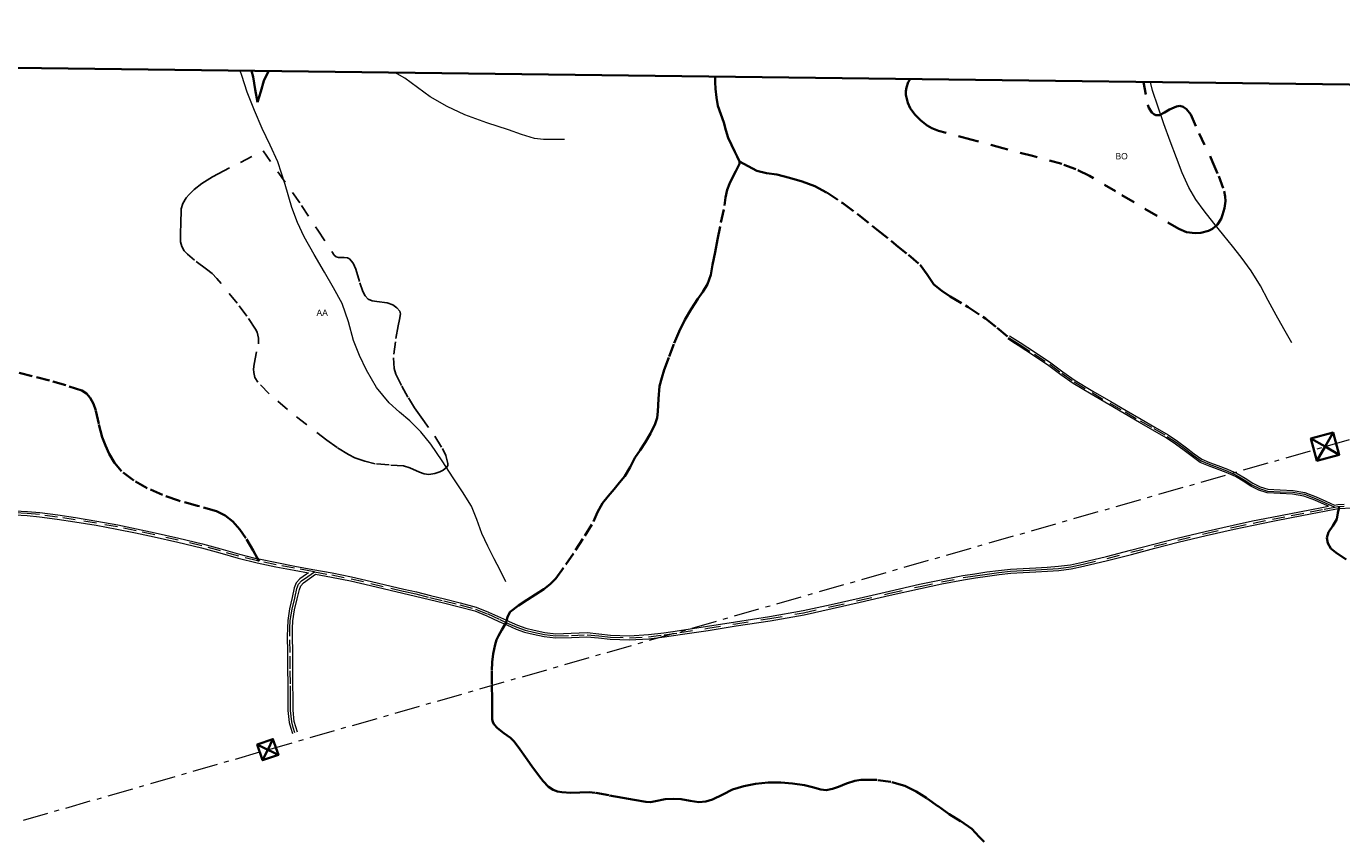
# Model space of a CAD drawing. Header units: metres. Extents: x 407555 to 411072, y 4571682 to 4574038.
# Tile 51 of 67: x 408902 to 409420, y 4573717 to 4574038. Entities that reach past the tile are written whole.
import ezdxf
from ezdxf.enums import TextEntityAlignment as Align

# ---------------------------------------------------------------- set-up
doc = ezdxf.new("R2010")
doc.units = ezdxf.units.M
doc.header["$MEASUREMENT"] = 0
for name, pattern in [('bt5mv20_liniae', [17.375, 10, -2.75, 1.875, -2.75]), ('bt5mv20_nopinta', [10, 5, -5]), ('bt5mv20_tlin1', [7, 5.25, -1.75])]:
    doc.linetypes.add(name, pattern=pattern)
doc.layers.get('0').update_dxf_attribs({"lineweight": 15})
for name, color, linetype, lineweight in [('ARB01_CN', 7, 'Continuous', 15), ('ARB01_LN', 7, 'Continuous', 15), ('COB01_CN', 7, 'Continuous', 15), ('COB01_LN', 7, 'Continuous', 15), ('ELE01_LN', 7, 'Continuous', 15), ('FLU01_LN', 7, 'Continuous', 15), ('TOR02_PT', 7, 'Continuous', 15), ('VIA16_LN', 7, 'Continuous', 15), ('VIA19_LN', 7, 'Continuous', 15), ('VIA21_LN', 7, 'Continuous', 15), ('VIA23_LN', 7, 'Continuous', 15), ('VIR01_LN', 7, 'Continuous', 15)]:
    doc.layers.add(name, color=color, linetype=linetype, lineweight=lineweight)
doc.styles.add('034', font='txt')

# ---------------------------------------------------------------- blocks, each defined once
blk = doc.blocks.new('TORRE')
at = {"color": 0, "linetype": 'ByBlock', "lineweight": -2}
for points in [[(2.500502, -2.500498, 0), (2.500498, 2.500502, 0), (-2.500502, 2.500498, 0), (0, 0, 0), (2.500498, 2.500502, 0)], [(-2.500502, 2.500498, 0), (-2.500498, -2.500502, 0), (2.500502, -2.500498, 0), (0, 0, 0), (-2.500498, -2.500502, 0)]]:
    blk.add_polyline3d(points, dxfattribs=at)

msp = doc.modelspace()

# ---------------------------------------------------------------- linework, layer by layer
at = {"layer": 'ARB01_LN', "color": 3, "linetype": 'bt5mv20_nopinta', "lineweight": 25}
msp.add_polyline3d([(408995.04, 4573989.08, 453.76), (409010.22, 4573967.64, 458.48), (409016.59, 4573957.86, 460.48), (409022.97, 4573948.08, 462.49), (409023.75, 4573947.36, 462.9), (409024.72, 4573947.08, 463.62), (409026.91, 4573947.12, 465.4), (409028.31, 4573946.97, 466.37), (409029, 4573946.61, 466.68), (409030.48, 4573944.86, 467.21), (409031.55, 4573942.53, 467.73), (409033.13, 4573937.09, 468.74), (409034.28, 4573933.68, 469.41), (409035.16, 4573932.08, 469.79), (409036.46, 4573930.73, 470.22), (409037.97, 4573930.09, 470.57), (409039.82, 4573929.77, 470.9), (409043.82, 4573929.3, 471.57), (409046.09, 4573928.44, 472.1), (409047.69, 4573927.3, 473.1), (409048.84, 4573925.97, 474.61), (409049.09, 4573924.92, 475.52), (409048.68, 4573922.65, 477.08), (409048.15, 4573920.17, 478.3), (409047.13, 4573913.96, 479.95), (409046.31, 4573907.58, 481.22), (409046.6, 4573903.45, 481.98), (409047.26, 4573901.21, 482.42), (409049.6, 4573896.46, 483.32), (409052.23, 4573891.83, 484.24), (409054.59, 4573887.96, 485.32), (409057.27, 4573884.17, 486.71), (409062.69, 4573876.74, 489.95), (409065.68, 4573871.87, 492.03), (409066.93, 4573869.11, 493.05), (409067.81, 4573865.95, 493.98), (409067.76, 4573865.24, 494.15), (409067.39, 4573864.56, 494.3), (409065.94, 4573863.35, 494.55), (409064.62, 4573862.69, 494.67), (409062.69, 4573862.03, 494.78), (409060.31, 4573861.63, 494.83), (409058.44, 4573861.86, 494.8), (409056.58, 4573862.54, 494.74), (409052.83, 4573864.33, 494.6), (409050.27, 4573865.09, 494.58), (409044.72, 4573865.41, 494.67), (409039.16, 4573865.91, 494.82), (409035.08, 4573866.85, 495.13), (409031.12, 4573868.22, 495.47), (409028.6, 4573869.49, 495.45), (409024.26, 4573872.24, 495.06), (409020.14, 4573875.16, 494.61), (409012.09, 4573881.32, 493.68), (409004.6, 4573887.21, 492.91), (408997.48, 4573893.43, 492.15), (408993.01, 4573897.99, 491.62), (408991.84, 4573899.8, 491.24), (408991.33, 4573901.79, 490.56), (408991.28, 4573903.19, 489.98), (408991.48, 4573905.12, 489.08), (408993.17, 4573913.16, 485.15), (408993.25, 4573915.37, 484.25), (408992.73, 4573917.76, 483.52), (408992.11, 4573918.95, 483.31), (408988.58, 4573924.07, 482.7), (408984.82, 4573929.08, 482.14), (408976.84, 4573938.85, 481.15), (408974.95, 4573940.76, 480.96), (408972.74, 4573942.58, 480.78), (408968.03, 4573946.1, 480.43), (408965.27, 4573948.44, 480.2), (408964.02, 4573949.8, 480.07), (408963.01, 4573951.41, 479.93), (408962.54, 4573953.33, 479.76), (408962.53, 4573954.9, 479.82), (408962.55, 4573956.74, 480.11), (408962.65, 4573960.61, 480.71), (408962.71, 4573962.8, 480.56), (408962.73, 4573963.73, 479.99), (408962.75, 4573964.62, 479.02), (408962.82, 4573966.28, 477.16), (408963.41, 4573968.39, 475.68), (408964.76, 4573970.56, 474.26), (408966, 4573972, 473.34), (408967.96, 4573973.87, 472.11), (408970.95, 4573976.22, 470.45), (408975.11, 4573978.91, 468.07), (408977.35, 4573980.12, 466.59), (408986.19, 4573984.6, 460.18), (408995.04, 4573989.08, 453.76)], dxfattribs=at)
at = {"layer": 'COB01_LN', "color": 92, "linetype": 'bt5mv20_nopinta', "lineweight": 35}
msp.add_polyline3d([(409341.6, 4574016.25, 463.75), (409341.61, 4574016.18, 463.78), (409343.34, 4574007.28, 467.09), (409343.76, 4574006.04, 467.3), (409344.94, 4574004.28, 467.15), (409345.7, 4574003.61, 467.11), (409346.52, 4574003.18, 467.25), (409347.86, 4574003.19, 467.7), (409349.88, 4574004.29, 468.51), (409351.9, 4574005.39, 469.52), (409354.61, 4574006.55, 471.06), (409355.95, 4574006.85, 471.83), (409357.26, 4574006.5, 472.58), (409358.54, 4574005.53, 473.39), (409360.22, 4574003.46, 474.79), (409363.5, 4573996.01, 478.98), (409368.83, 4573984.82, 485.29), (409371.22, 4573979.14, 488.26), (409373.37, 4573973.28, 490.98), (409373.8, 4573971.1, 491.43), (409373.83, 4573969.33, 491.36), (409373.48, 4573966.59, 491.06), (409372.77, 4573963.94, 491.04), (409372.12, 4573962.32, 491.34), (409370.74, 4573960.16, 491.89), (409368.73, 4573958.42, 492.24), (409367.17, 4573957.61, 492.3), (409364.23, 4573956.79, 492.36), (409361.95, 4573956.65, 492.38), (409358.59, 4573957.13, 492.35), (409355.54, 4573958.36, 492.28), (409346.49, 4573963.77, 491.72), (409337.39, 4573969.15, 491.29), (409330.55, 4573973.2, 491.5), (409320.3, 4573979.35, 492.28), (409314.98, 4573981.96, 492.59), (409309.41, 4573983.96, 492.67), (409297.86, 4573987.12, 492.47), (409286.29, 4573990.21, 492.26), (409273.58, 4573993.61, 492.11), (409260.86, 4573997.02, 491.94), (409258.26, 4573998.02, 491.8), (409256.48, 4573999.08, 491.61), (409253.98, 4574001.09, 491.22), (409251.61, 4574003.5, 490.8), (409249.79, 4574005.98, 490.41), (409248.8, 4574008.02, 490.07), (409248.04, 4574011.15, 489.46), (409248.01, 4574012.66, 489.09), (409248.25, 4574014.08, 488.69), (409249.02, 4574016.18, 487.96), (409249.78, 4574017.4, 487.42)], dxfattribs=at)
at = {"layer": 'ELE01_LN', "color": 1, "linetype": 'bt5mv20_liniae', "lineweight": 15}
msp.add_polyline3d([(407575.19, 4573344.93, 365.14), (407698.74, 4573379.92, 367.6), (408081.53, 4573489.85, 422.48), (408416.65, 4573585.59, 531.87), (408996.88, 4573753.26, 514.65), (409413.08, 4573872.63, 516.96), (409727.47, 4573963.24, 525.46), (409888.73, 4574009.43, 517.24)], dxfattribs=at)
at = {"layer": 'FLU01_LN', "color": 150, "linetype": 'Continuous', "lineweight": 15}
for points in [[(409090.63, 4573819.41, 502.72), (409088.34, 4573823.91, 502.06), (409086.04, 4573828.41, 501.4), (409083.55, 4573833.44, 500.49), (409081.13, 4573838.48, 499.42), (409079.23, 4573843.91, 498.33), (409077.06, 4573849.21, 497.08), (409073.47, 4573854.87, 495.22), (409069.86, 4573860.37, 493.09), (409065.48, 4573867.06, 490.45), (409061.08, 4573873.65, 487.58), (409057.15, 4573878.43, 485.11), (409052.78, 4573882.84, 482.62), (409048.69, 4573886.27, 480.43), (409044.61, 4573889.82, 478.27), (409039.74, 4573895.97, 475.71), (409035.73, 4573902.74, 473.36), (409033.02, 4573908.48, 471.18), (409030.65, 4573914.38, 469.05), (409028.63, 4573921.81, 466.81), (409026.15, 4573929.05, 464.74), (409022.74, 4573935.23, 462.92), (409019.2, 4573941.4, 461.19), (409015.15, 4573948.34, 459.4), (409011.15, 4573955.28, 457.77), (409008.54, 4573960.93, 456.7), (409006.37, 4573966.83, 455.62), (409003.72, 4573975.85, 453.71), (409000.87, 4573984.81, 451.79), (408997.82, 4573991.36, 450.32), (408994.71, 4573997.88, 449.06), (408991.7, 4574005.06, 448.11), (408988.78, 4574012.29, 447.24), (408986.7, 4574018.75, 446.42), (408986.05, 4574020.69, 446.16)], [(409113.64, 4573993.55, 484.5), (409109.53, 4573993.55, 483.23), (409105.42, 4573993.55, 481.95), (409101.89, 4573993.95, 480.76), (409096.77, 4573995.55, 478.82), (409091.7, 4573997.41, 476.92), (409083.06, 4574000.2, 473.91), (409074.47, 4574003.32, 470.93), (409067.45, 4574006.64, 468.46), (409060.77, 4574010.47, 465.99), (409055.83, 4574014.07, 462.87), (409050.9, 4574017.7, 459.78), (409046.91, 4574019.93, 458.4)], [(409399.94, 4573913.55, 507.56), (409396.86, 4573918.99, 505.92), (409393.77, 4573924.42, 504.27), (409390.73, 4573930.21, 502.55), (409387.66, 4573936.02, 500.84), (409384.02, 4573941.9, 499.13), (409380.07, 4573947.32, 497.22), (409376.64, 4573951.58, 495), (409373.2, 4573955.84, 492.51), (409369.35, 4573960.68, 489.81), (409365.53, 4573965.53, 487.09), (409362.18, 4573970.03, 484.49), (409359.4, 4573974.73, 481.74), (409356.87, 4573980.5, 478.39), (409354.57, 4573986.44, 475), (409352.1, 4573992.96, 471.42), (409349.63, 4573999.78, 468.11), (409347.38, 4574006.37, 466.02), (409345.16, 4574012.96, 464.05), (409344.36, 4574016.22, 462.68)]]:
    msp.add_polyline3d(points, dxfattribs=at)
at = {"layer": 'VIA16_LN', "color": 42, "linetype": 'bt5mv20_nopinta', "lineweight": 15}
for points in [[(409288.53, 4573915.66, 510.81), (409290.61, 4573914.33, 510.91), (409292.68, 4573913.01, 511.08), (409298.72, 4573909.07, 511.45), (409304.71, 4573905.07, 511.83), (409309.48, 4573901.53, 512.3), (409314.33, 4573898.11, 512.77), (409321.34, 4573893.92, 513.2), (409328.38, 4573889.79, 513.5), (409334.37, 4573886.29, 513.8), (409340.36, 4573882.78, 514.23), (409345.66, 4573879.73, 514.74), (409350.96, 4573876.65, 515.26), (409354.59, 4573874.22, 515.64), (409358.11, 4573871.63, 516.02), (409361.13, 4573869.26, 516.32), (409364.25, 4573867.04, 516.52), (409367.4, 4573865.75, 516.63), (409370.57, 4573864.56, 516.74), (409374.38, 4573863.05, 516.85), (409378.15, 4573861.44, 516.98), (409381.22, 4573859.6, 517.19), (409384.25, 4573857.63, 517.42), (409387.22, 4573856.14, 517.62), (409390.39, 4573855.15, 517.79), (409395.38, 4573854.88, 517.94), (409400.38, 4573854.64, 518.07), (409404.95, 4573853.85, 518.26), (409409.31, 4573852.25, 518.55), (409413.13, 4573850.54, 518.87), (409416.94, 4573848.82, 519.19)], [(409015.23, 4573823.33, 507.34), (409022.1, 4573822.07, 507.06), (409029.65, 4573820.61, 506.73), (409037.48, 4573818.77, 506.59), (409045.3, 4573816.88, 506.52), (409050.25, 4573815.74, 506.44), (409055.2, 4573814.59, 506.32), (409060.72, 4573813.24, 506.12), (409066.23, 4573811.85, 505.82), (409072.46, 4573810.32, 505.39), (409078.64, 4573808.67, 504.93), (409083.46, 4573806.72, 504.51), (409088.2, 4573804.55, 504.1), (409090.7, 4573803.42, 503.97), (409090.71, 4573803.41, 503.97), (409091.56, 4573803.02, 503.92), (409094.93, 4573801.49, 503.84), (409098.17, 4573800.36, 503.77), (409101.52, 4573799.51, 503.84), (409105.85, 4573798.67, 504.2), (409110.21, 4573798.13, 504.61), (409116.39, 4573798.3, 505.2), (409122.56, 4573798.54, 505.8), (409127.17, 4573798.15, 506.33), (409131.77, 4573797.6, 506.87), (409139.3, 4573797.3, 507.63), (409146.81, 4573797.76, 508.34), (409152.96, 4573798.52, 509.05), (409159.1, 4573799.38, 509.7), (409170.1, 4573801.08, 510.48), (409181.1, 4573802.82, 511.19), (409194.5, 4573804.89, 512.17), (409207.83, 4573807.22, 513.16), (409218.84, 4573809.65, 513.98), (409229.85, 4573812.15, 514.78), (409241.75, 4573814.87, 515.49), (409253.66, 4573817.6, 516.19), (409262.11, 4573819.41, 516.85), (409270.59, 4573821.02, 517.56), (409275.32, 4573821.77, 517.89), (409280.06, 4573822.45, 518.19), (409284.65, 4573823.09, 518.48), (409289.26, 4573823.57, 518.76), (409294.24, 4573823.85, 518.97), (409299.23, 4573824.12, 519.09), (409303.72, 4573824.38, 519.15), (409308.2, 4573824.67, 519.2), (409313.05, 4573825.29, 519.32), (409317.84, 4573826.29, 519.43), (409327.25, 4573828.62, 519.33), (409336.64, 4573831, 519.15), (409345.85, 4573833.4, 519.16), (409355.06, 4573835.79, 519.18), (409366.06, 4573838.46, 519.19), (409377.12, 4573840.91, 519.18), (409384.72, 4573842.54, 519.05), (409392.33, 4573844.1, 518.89), (409399.77, 4573845.52, 518.86), (409407.22, 4573846.92, 518.96), (409412.67, 4573848.03, 519.07), (409416.94, 4573848.82, 519.19)], [(409416.94, 4573848.82, 519.19), (409416.95, 4573848.82, 519.19), (409418.16, 4573849.04, 519.22), (409418.59, 4573849.07, 519.24), (409420.64, 4573849.21, 519.31)], [(409015.23, 4573823.33, 507.34), (409014.53, 4573823.46, 507.37), (409007.38, 4573824.79, 507.43), (409000.24, 4573826.12, 507.45), (408993.47, 4573827.53, 507.46), (408992.83, 4573827.66, 507.46), (408985.49, 4573829.51, 507.44), (408978.21, 4573831.56, 507.35), (408970.93, 4573833.56, 507.2), (408961.65, 4573835.76, 506.98), (408952.36, 4573837.86, 506.67), (408945.03, 4573839.47, 506.34), (408937.69, 4573840.99, 506.04), (408929.41, 4573842.5, 505.88), (408921.1, 4573843.85, 505.68), (408914.09, 4573844.9, 505.34), (408907.06, 4573845.84, 505), (408902.18, 4573846.32, 504.82), (408897.29, 4573846.56, 504.63)], [(409007.57, 4573759.9, 513.82), (409006.93, 4573762.02, 513.58), (409006.3, 4573764.18, 513.26), (409005.82, 4573768.75, 512.91), (409005.81, 4573773.36, 512.57), (409005.78, 4573779.26, 512.1), (409005.74, 4573785.15, 511.58), (409005.68, 4573791.59, 510.98), (409005.6, 4573798.03, 510.38), (409005.63, 4573801.07, 510.09), (409005.75, 4573804.1, 509.8), (409006.43, 4573808.55, 509.33), (409007.49, 4573812.95, 508.83), (409008.32, 4573816.69, 508.33), (409009.01, 4573818.4, 508.07), (409010.18, 4573819.73, 507.87), (409012.71, 4573821.53, 507.61), (409015.23, 4573823.33, 507.34)]]:
    msp.add_polyline3d(points, dxfattribs=at)
at = {"layer": 'VIA19_LN', "color": 7, "linetype": 'Continuous', "lineweight": 15}
for points in [[(409288.91, 4573916.25, 510.81), (409290.99, 4573914.93, 510.91), (409293.06, 4573913.6, 511.08), (409299.11, 4573909.66, 511.45), (409305.12, 4573905.65, 511.83), (409309.89, 4573902.11, 512.3), (409314.71, 4573898.7, 512.77), (409321.7, 4573894.52, 513.2), (409328.74, 4573890.4, 513.5), (409334.73, 4573886.89, 513.8), (409340.71, 4573883.39, 514.23), (409346.02, 4573880.34, 514.74), (409351.33, 4573877.25, 515.26), (409354.99, 4573874.8, 515.64), (409358.54, 4573872.19, 516.02), (409361.56, 4573869.83, 516.32), (409364.59, 4573867.66, 516.52), (409367.65, 4573866.41, 516.63), (409370.82, 4573865.22, 516.74), (409374.65, 4573863.7, 516.85), (409378.47, 4573862.07, 516.98), (409381.6, 4573860.2, 517.19), (409384.6, 4573858.24, 517.42), (409387.48, 4573856.8, 517.62), (409390.52, 4573855.85, 517.79), (409395.42, 4573855.58, 517.94), (409400.46, 4573855.34, 518.07), (409405.13, 4573854.53, 518.26), (409409.58, 4573852.9, 518.55), (409413.41, 4573851.18, 518.87), (409416.85, 4573849.63, 519.19), (409418.06, 4573849.86, 519.22), (409420.64, 4573850.03, 519.3)], [(409392.17, 4573844.91, 518.89), (409399.62, 4573846.33, 518.86), (409407.06, 4573847.73, 518.96), (409412.52, 4573848.83, 519.07), (409414.42, 4573849.18, 519.12), (409412.84, 4573849.89, 518.87), (409409.04, 4573851.6, 518.55), (409404.76, 4573853.17, 518.26), (409400.3, 4573853.94, 518.07), (409395.35, 4573854.17, 517.94), (409390.26, 4573854.45, 517.79), (409386.95, 4573855.49, 517.62), (409383.9, 4573857.02, 517.42), (409380.85, 4573859, 517.19), (409377.83, 4573860.81, 516.98), (409374.11, 4573862.4, 516.85), (409370.32, 4573863.9, 516.74), (409367.14, 4573865.1, 516.63), (409363.91, 4573866.42, 516.52), (409360.71, 4573868.7, 516.32), (409357.68, 4573871.07, 516.02), (409354.18, 4573873.65, 515.64), (409350.59, 4573876.05, 515.26), (409345.31, 4573879.12, 514.74), (409340.01, 4573882.17, 514.23), (409334.01, 4573885.68, 513.8), (409328.02, 4573889.18, 513.5), (409320.98, 4573893.31, 513.2), (409313.95, 4573897.52, 512.77), (409309.07, 4573900.96, 512.3), (409304.3, 4573904.49, 511.83), (409298.33, 4573908.49, 511.45), (409292.3, 4573912.42, 511.08), (409290.23, 4573913.74, 510.91), (409288.15, 4573915.07, 510.81)], [(408897.28, 4573845.74, 504.63), (408902.12, 4573845.5, 504.82), (408906.97, 4573845.02, 505), (408913.97, 4573844.09, 505.34), (408920.97, 4573843.04, 505.68), (408929.27, 4573841.69, 505.88), (408937.53, 4573840.18, 506.04), (408944.86, 4573838.66, 506.34), (408952.18, 4573837.06, 506.67), (408961.47, 4573834.96, 506.98), (408970.73, 4573832.76, 507.2), (408977.99, 4573830.76, 507.35), (408985.28, 4573828.72, 507.44), (408992.65, 4573826.86, 507.46), (409000.08, 4573825.31, 507.45), (409007.23, 4573823.98, 507.43), (409012.88, 4573822.93, 507.38), (409012.1, 4573822.37, 507.61), (409009.48, 4573820.51, 507.87), (409008.11, 4573818.96, 508.07), (409007.33, 4573817, 508.33), (409006.48, 4573813.18, 508.83), (409005.41, 4573808.75, 509.33), (409004.72, 4573804.2, 509.8), (409004.59, 4573801.09, 510.09), (409004.56, 4573798.03, 510.38), (409004.64, 4573791.58, 510.98), (409004.7, 4573785.14, 511.58), (409004.74, 4573779.25, 512.1), (409004.77, 4573773.36, 512.57), (409004.78, 4573768.69, 512.91), (409005.28, 4573763.98, 513.26), (409005.93, 4573761.73, 513.58), (409006.58, 4573759.6, 513.82)], [(408897.3, 4573847.38, 504.63), (408902.24, 4573847.14, 504.82), (408907.15, 4573846.66, 505), (408914.2, 4573845.72, 505.34), (408921.23, 4573844.66, 505.68), (408929.55, 4573843.31, 505.88), (408937.85, 4573841.8, 506.04), (408945.21, 4573840.27, 506.34), (408952.54, 4573838.66, 506.67), (408961.84, 4573836.56, 506.98), (408971.13, 4573834.36, 507.2), (408978.43, 4573832.35, 507.35), (408985.7, 4573830.3, 507.44), (408991.81, 4573828.76, 507.46), (408992.9, 4573828.51, 507.46), (408994, 4573828.26, 507.46), (409000.4, 4573826.93, 507.45), (409007.54, 4573825.6, 507.43), (409014.68, 4573824.27, 507.37), (409022.25, 4573822.88, 507.06), (409029.82, 4573821.41, 506.73), (409037.67, 4573819.57, 506.59), (409045.49, 4573817.68, 506.52), (409050.44, 4573816.54, 506.44), (409055.39, 4573815.39, 506.32), (409060.92, 4573814.04, 506.12), (409066.43, 4573812.65, 505.82), (409072.67, 4573811.11, 505.39), (409078.9, 4573809.45, 504.93), (409083.78, 4573807.48, 504.51), (409088.54, 4573805.3, 504.1), (409090.92, 4573804.22, 503.97), (409091.9, 4573803.77, 503.92), (409095.24, 4573802.25, 503.84), (409098.41, 4573801.14, 503.77), (409101.7, 4573800.31, 503.84), (409105.98, 4573799.48, 504.2), (409110.25, 4573798.95, 504.61), (409116.36, 4573799.12, 505.2), (409122.58, 4573799.36, 505.8), (409127.25, 4573798.96, 506.33), (409131.83, 4573798.42, 506.87), (409139.29, 4573798.12, 507.63), (409146.73, 4573798.58, 508.34), (409152.85, 4573799.33, 509.05), (409158.98, 4573800.19, 509.7), (409169.97, 4573801.9, 510.48), (409180.97, 4573803.63, 511.19), (409194.37, 4573805.7, 512.17), (409207.67, 4573808.03, 513.16), (409218.66, 4573810.45, 513.98), (409229.67, 4573812.95, 514.78), (409241.57, 4573815.67, 515.49), (409253.48, 4573818.4, 516.19), (409261.94, 4573820.22, 516.85), (409270.45, 4573821.83, 517.56), (409275.2, 4573822.58, 517.89), (409279.95, 4573823.26, 518.19), (409284.55, 4573823.9, 518.48), (409289.19, 4573824.39, 518.76), (409294.2, 4573824.67, 518.97), (409299.18, 4573824.94, 519.09), (409303.67, 4573825.2, 519.15), (409308.12, 4573825.49, 519.2), (409312.91, 4573826.1, 519.32), (409317.66, 4573827.09, 519.43), (409327.05, 4573829.42, 519.33), (409336.44, 4573831.8, 519.15), (409345.64, 4573834.19, 519.16), (409354.86, 4573836.59, 519.18), (409365.88, 4573839.26, 519.19), (409376.94, 4573841.71, 519.18), (409384.55, 4573843.35, 519.05), (409392.17, 4573844.91, 518.89)], [(409008.56, 4573760.2, 513.82), (409007.92, 4573762.32, 513.58), (409007.32, 4573764.38, 513.26), (409006.86, 4573768.8, 512.91), (409006.85, 4573773.36, 512.57), (409006.81, 4573779.26, 512.1), (409006.78, 4573785.16, 511.58), (409006.71, 4573791.6, 510.98), (409006.64, 4573798.03, 510.38), (409006.66, 4573801.04, 510.09), (409006.78, 4573804, 509.8), (409007.45, 4573808.35, 509.33), (409008.5, 4573812.72, 508.83), (409009.32, 4573816.39, 508.33), (409009.9, 4573817.85, 508.07), (409010.88, 4573818.95, 507.87), (409013.31, 4573820.69, 507.61), (409015.71, 4573822.41, 507.32), (409021.95, 4573821.27, 507.06), (409029.48, 4573819.81, 506.73), (409037.29, 4573817.97, 506.59), (409045.11, 4573816.08, 506.52), (409050.07, 4573814.94, 506.44), (409055.01, 4573813.79, 506.32), (409060.52, 4573812.44, 506.12), (409066.03, 4573811.05, 505.82), (409072.26, 4573809.52, 505.39), (409078.38, 4573807.89, 504.93), (409083.13, 4573805.97, 504.51), (409087.86, 4573803.8, 504.1), (409090.27, 4573802.71, 503.97), (409090.3, 4573802.69, 503.97), (409091.22, 4573802.27, 503.92), (409094.62, 4573800.73, 503.84), (409097.94, 4573799.57, 503.77), (409101.34, 4573798.71, 503.84), (409105.72, 4573797.86, 504.2), (409110.17, 4573797.31, 504.61), (409116.41, 4573797.47, 505.2), (409122.54, 4573797.72, 505.8), (409127.08, 4573797.33, 506.33), (409131.71, 4573796.78, 506.87), (409139.3, 4573796.48, 507.63), (409146.89, 4573796.94, 508.34), (409153.07, 4573797.7, 509.05), (409159.22, 4573798.57, 509.7), (409170.23, 4573800.27, 510.48), (409181.23, 4573802.01, 511.19), (409194.64, 4573804.08, 512.17), (409207.99, 4573806.41, 513.16), (409219.02, 4573808.85, 513.98), (409230.03, 4573811.35, 514.78), (409241.94, 4573814.07, 515.49), (409253.84, 4573816.8, 516.19), (409262.27, 4573818.61, 516.85), (409270.73, 4573820.21, 517.56), (409275.44, 4573820.96, 517.89), (409280.17, 4573821.64, 518.19), (409284.75, 4573822.27, 518.48), (409289.33, 4573822.75, 518.76), (409294.29, 4573823.03, 518.97), (409299.28, 4573823.3, 519.09), (409303.77, 4573823.56, 519.15), (409308.28, 4573823.85, 519.2), (409313.19, 4573824.48, 519.32), (409318.02, 4573825.49, 519.43), (409327.45, 4573827.83, 519.33), (409336.84, 4573830.2, 519.15), (409346.06, 4573832.6, 519.16), (409355.26, 4573834.99, 519.18), (409366.25, 4573837.65, 519.19), (409377.3, 4573840.11, 519.18), (409384.89, 4573841.74, 519.05), (409392.49, 4573843.29, 518.89), (409399.93, 4573844.71, 518.86), (409407.38, 4573846.11, 518.96), (409412.83, 4573847.22, 519.07), (409418.26, 4573848.22, 519.22), (409418.44, 4573848.23, 519.23), (409423.57, 4573848.58, 519.41)]]:
    msp.add_polyline3d(points, dxfattribs=at)
at = {"layer": 'VIA21_LN', "color": 2, "linetype": 'bt5mv20_tlin1', "lineweight": 35}
for points in [[(408997.28, 4574020.55, 449.07), (408997.08, 4574020.19, 449.04), (408995.39, 4574016.66, 448.78), (408994.1, 4574012.45, 448.72), (408992.81, 4574008.24, 448.67), (408991.97, 4574013.24, 448.5), (408991.14, 4574018.24, 448.08), (408990.48, 4574020.64, 447.71)], [(409182.58, 4573984.98, 500.34), (409181.67, 4573986.88, 500.33), (409180.77, 4573988.77, 500.32), (409179.45, 4573991.53, 500.32), (409178.16, 4573994.3, 500.32), (409177.2, 4573997.3, 500.3), (409176.42, 4574000.36, 500.28), (409175.22, 4574003.57, 500.24), (409174.09, 4574006.83, 500.2), (409173.48, 4574010.17, 500.22), (409173.18, 4574013.55, 500.26), (409173.03, 4574016.19, 500.26), (409173.05, 4574018.36, 500.26)], [(409090.92, 4573804.22, 503.97), (409090.97, 4573804.42, 503.9), (409091.29, 4573805.59, 503.81), (409092.25, 4573807.56, 503.65), (409095.54, 4573810.06, 503.59), (409098.96, 4573812.24, 503.8), (409102.24, 4573814.33, 504.13), (409105.5, 4573816.44, 504.59), (409108.02, 4573818.4, 505.18), (409110.21, 4573820.72, 505.72), (409114.27, 4573826.21, 506.2), (409118.08, 4573831.89, 506.42), (409121.65, 4573837.51, 506.52), (409125.11, 4573843.18, 506.55), (409126.74, 4573846.82, 506.49), (409128.61, 4573850.3, 506.42), (409130.92, 4573853.12, 506.45), (409133.23, 4573855.93, 506.48), (409135.33, 4573858.49, 506.34), (409137.42, 4573861.05, 506.19), (409139.52, 4573864.54, 506.11), (409141.41, 4573868.17, 506.13), (409143.41, 4573871.23, 506.26), (409145.42, 4573874.29, 506.39), (409147.58, 4573877.83, 506.49), (409149.43, 4573881.58, 506.59), (409150.11, 4573884.03, 506.65), (409150.45, 4573886.53, 506.7), (409150.66, 4573891.52, 506.59), (409151.1, 4573896.47, 506.35), (409151.94, 4573899.67, 506.21), (409152.97, 4573902.82, 506.05), (409154.85, 4573908.13, 505.7), (409156.85, 4573913.39, 505.35), (409158.78, 4573918.03, 505.09), (409161.02, 4573922.54, 504.83), (409163.51, 4573926.72, 504.59), (409166.11, 4573930.82, 504.35), (409168.1, 4573933.65, 504.11), (409169.97, 4573936.6, 503.84), (409171.27, 4573940.36, 503.59), (409172.01, 4573944.23, 503.33), (409172.94, 4573949.2, 502.77), (409173.88, 4573954.16, 502.15), (409175.27, 4573960.87, 501.5), (409176.68, 4573967.58, 500.9), (409177.12, 4573970.72, 500.64), (409177.69, 4573973.83, 500.49), (409178.61, 4573976.13, 500.48), (409179.7, 4573978.36, 500.49), (409181.14, 4573981.17, 500.48), (409182.52, 4573983.98, 500.43), (409182.58, 4573984.98, 500.34)], [(409182.58, 4573984.98, 500.34), (409185.98, 4573983.14, 500.66), (409189.37, 4573981.29, 500.97), (409193.2, 4573980.28, 501.24), (409197.23, 4573979.75, 501.44), (409202.26, 4573978.52, 501.67), (409207.26, 4573977.11, 501.89), (409212.23, 4573975.23, 502.11), (409216.91, 4573972.71, 502.33), (409223.23, 4573968.51, 502.84), (409229.29, 4573964.01, 503.57), (409236.82, 4573958.04, 504.56), (409244.31, 4573952.04, 505.68), (409249.05, 4573948.15, 506.48), (409253.7, 4573944.19, 507.29), (409256.41, 4573940.37, 507.88), (409259.13, 4573936.53, 508.44), (409262.24, 4573934.05, 508.8), (409265.51, 4573931.78, 509.05), (409272.57, 4573927.59, 509.35), (409279.38, 4573923.08, 509.77), (409283.96, 4573919.37, 510.29), (409288.53, 4573915.66, 510.81)], [(408992.9, 4573828.51, 507.46), (408991.08, 4573831.66, 507.61), (408988.22, 4573836.6, 507.18), (408985.92, 4573840.03, 506.58), (408983.15, 4573843.16, 506), (408980.11, 4573845.51, 505.71), (408976.69, 4573847.21, 505.62), (408969.19, 4573849.34, 505.64), (408961.69, 4573851.4, 505.57), (408955.47, 4573853.6, 505.24), (408949.4, 4573856.31, 504.82), (408944.13, 4573859.24, 504.43), (408939.3, 4573862.95, 504.01), (408936.57, 4573866.21, 503.63), (408934.41, 4573869.85, 503.15), (408932.95, 4573873.04, 502.74), (408931.72, 4573876.31, 502.33), (408930.38, 4573881.58, 501.66), (408929.15, 4573886.89, 500.98), (408928.3, 4573889.44, 500.65), (408927, 4573891.87, 500.33), (408925.54, 4573893.53, 500.11), (408923.7, 4573894.68, 499.95), (408917.38, 4573896.83, 499.67), (408910.98, 4573898.66, 499.39), (408904.08, 4573900.44, 499.1), (408897.17, 4573902.12, 498.81)], [(409418.44, 4573848.23, 519.23), (409418.14, 4573846.59, 519.35), (409417.69, 4573844.11, 519.46), (409416.19, 4573841.47, 519.58), (409414.38, 4573838.96, 519.67), (409413.82, 4573836.77, 519.72), (409414.12, 4573834.56, 519.77), (409415.41, 4573832.56, 519.88), (409417.26, 4573830.89, 519.97), (409421.38, 4573828.22, 519.93)], [(409256.28, 4573734.18, 509.86), (409252.11, 4573736.86, 509.95), (409247.63, 4573739.08, 510.03), (409242.19, 4573740.56, 510.13), (409236.63, 4573741.34, 510.24), (409236.17, 4573741.41, 510.25), (409234.45, 4573741.42, 510.11), (409232.72, 4573741.43, 510), (409230.33, 4573741.35, 509.98), (409227.94, 4573741.02, 509.96), (409224.72, 4573739.9, 509.96), (409221.55, 4573738.59, 509.94), (409219.13, 4573737.79, 509.94), (409216.71, 4573737.35, 509.94), (409214.57, 4573737.57, 509.94), (409211.35, 4573738.52, 509.94), (409208.11, 4573739.35, 509.9), (409203.47, 4573739.94, 509.92), (409198.81, 4573740.33, 509.96), (409193.82, 4573740.31, 509.9), (409188.82, 4573739.84, 509.86), (409184.27, 4573738.92, 510.02), (409179.83, 4573737.54, 510.22), (409175.95, 4573735.64, 510.29), (409172.01, 4573733.68, 510.29), (409169.28, 4573732.85, 510.15), (409166.53, 4573732.55, 510.03), (409163.09, 4573733.11, 510.23), (409159.63, 4573733.73, 510.44), (409156.47, 4573733.86, 510.5), (409153.3, 4573733.84, 510.54), (409149.49, 4573733.05, 510.54), (409147.59, 4573732.65, 510.54), (409145.7, 4573732.67, 510.54), (409141.15, 4573733.49, 510.7), (409136.6, 4573734.32, 510.88), (409131.19, 4573735.32, 510.6), (409125.78, 4573736.31, 510.36), (409123.4, 4573736.53, 510.43), (409119.78, 4573736.4, 510.57), (409116.16, 4573736.31, 510.69), (409112.66, 4573736.51, 510.81), (409110.93, 4573736.84, 510.85), (409109.23, 4573737.49, 510.84), (409107.43, 4573738.65, 510.78), (409105.25, 4573740.82, 510.67), (409103.4, 4573743.27, 510.56), (409100.88, 4573746.82, 510.4), (409098.36, 4573750.37, 510.24), (409096.15, 4573753.43, 510.01), (409093.93, 4573756.48, 509.76), (409092.47, 4573757.96, 509.74), (409089.83, 4573759.76, 509.86), (409087.29, 4573761.76, 509.76), (409085.91, 4573763.33, 509.5), (409085.42, 4573764.2, 509.36), (409085.22, 4573765.14, 509.22), (409085.2, 4573769.2, 508.62), (409085.21, 4573773.27, 508.02), (409085.13, 4573778.89, 507.43), (409085.06, 4573784.5, 506.88), (409085.23, 4573787.8, 506.32), (409085.67, 4573791.08, 505.73), (409086.36, 4573794.73, 505.51), (409086.91, 4573796.5, 505.41), (409087.67, 4573798.14, 505.14), (409088.97, 4573800.42, 504.56), (409090.3, 4573802.69, 503.97)], [(409278.84, 4573716.99, 508.67), (409276.86, 4573718.95, 508.86), (409275.48, 4573720.58, 508.99), (409274.01, 4573722.13, 509.11), (409269.59, 4573725.11, 509.27), (409265.07, 4573727.93, 509.37), (409260.68, 4573731.05, 509.64), (409256.28, 4573734.18, 509.86)]]:
    msp.add_polyline3d(points, dxfattribs=at)
at = {"layer": 'VIA23_LN', "color": 42, "linetype": 'bt5mv20_nopinta', "lineweight": 35}
for points in [[(409418.59, 4573849.07, 519.24), (409418.44, 4573848.23, 519.23)], [(408993.47, 4573827.53, 507.46), (408992.9, 4573828.51, 507.46)], [(409090.3, 4573802.69, 503.97), (409090.71, 4573803.41, 503.97), (409090.92, 4573804.22, 503.97)]]:
    msp.add_polyline3d(points, dxfattribs=at)
at = {"layer": 'VIR01_LN', "color": 7, "linetype": 'Continuous', "lineweight": 35, "flags": 128}
msp.add_lwpolyline([(407584.03, 4574038.19), (411071.92, 4573994.66), (411043.52, 4571681.77), (407554.51, 4571725.33)], close=True, dxfattribs=at)

# ---------------------------------------------------------------- block references
at = {"layer": 'TOR02_PT', "color": 1, "linetype": 'Continuous', "lineweight": 35}
for p, xscale, yscale, zscale, rotation in [((409413.08, 4573872.63, 516.96), 1.811653, 1.811653, 1.811653, 15.232902), ((408996.88, 4573753.26, 514.65), 1.313027, 1.313027, 1.313027, 18.931789)]:
    msp.add_blockref('TORRE', p, dxfattribs=dict(at, xscale=xscale, yscale=yscale, zscale=zscale, rotation=rotation))

# ---------------------------------------------------------------- texts
at = {"layer": 'ARB01_CN', "color": 251, "linetype": 'Continuous', "lineweight": 0, "style": '034'}
msp.add_text('AA', height=2.5, dxfattribs=at).set_placement((409018.3, 4573925.35), align=Align.MIDDLE_CENTER)
at = {"layer": 'COB01_CN', "color": 251, "linetype": 'Continuous', "lineweight": 0, "style": '034'}
msp.add_text('BO', height=2.5, dxfattribs=at).set_placement((409333, 4573987.02), align=Align.MIDDLE_CENTER)

doc.saveas('drawing.dxf')
